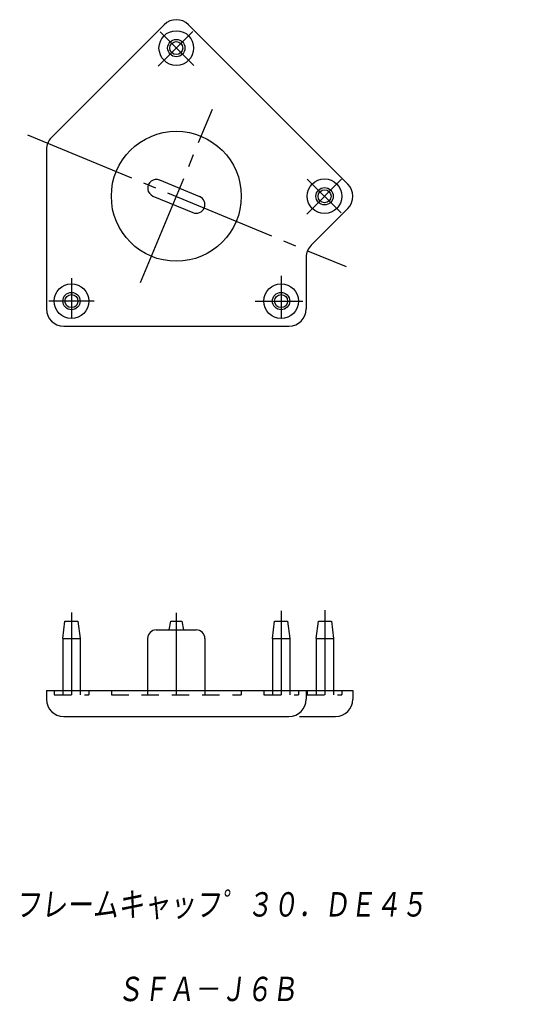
# Model space of a CAD drawing. Extents: x -19 to 39, y -43 to 70.
import ezdxf

# ---------------------------------------------------------------- set-up
doc = ezdxf.new("R2010")
doc.units = 0
doc.linetypes.add('CENTER', pattern=[17.5, 13, -1.5, 1.5, -1.5])
doc.linetypes.add('DASHED', pattern=[3.5, 2, -1.5])
doc.layers.get('0').update_dxf_attribs({"linetype": 'CONTINUOUS'})
doc.styles.get("Standard").update_dxf_attribs({"font": 'txt', "bigfont": 'BIGFONT'})

msp = doc.modelspace()

# ---------------------------------------------------------------- linework, layer by layer
at = {"color": 7, "linetype": 'CONTINUOUS'}
for p, q in [((-15.24, 56.85), (-2.24, 69.85)), ((0.59, 69.85), (18.97, 51.46)), ((-15.82, 55.43), (-15.82, 37.05)), ((-2.75, 51.93), (1.87, 50.01)), ((-3.52, 50.08), (1.1, 48.17)), ((14.76, 44.42), (18.97, 48.63)), ((14.18, 43), (14.18, 37.05)), ((-13.82, 35.05), (12.18, 35.05)), ((-13.92, -1), (-13.67, 1)), ((-13.67, 1), (-12.17, 1)), ((-12.17, 1), (-11.92, -1)), ((-3.13, 0), (1.48, 0)), ((-1.65, 0), (-1.47, 1)), ((-1.47, 1), (-0.18, 1)), ((-0.18, 1), (0, 0)), ((10.28, -1), (10.53, 1)), ((10.53, 1), (12.03, 1)), ((12.03, 1), (12.28, -1)), ((15.33, -1), (15.58, 1)), ((15.58, 1), (17.08, 1)), ((17.08, 1), (17.33, -1)), ((-13.92, -1), (-13.92, -7)), ((-13.92, -1), (-11.92, -1)), ((-11.92, -1), (-11.92, -7)), ((-4.13, -1), (-4.13, -7)), ((2.48, -1), (2.48, -7)), ((10.28, -1), (12.28, -1)), ((10.28, -1), (10.28, -7)), ((12.28, -1), (12.28, -7)), ((15.33, -1), (15.33, -7)), ((15.33, -1), (17.33, -1)), ((17.33, -1), (17.33, -7)), ((-15.82, -7), (14.18, -7)), ((-15.82, -7), (-15.82, -8)), ((14.18, -7), (14.18, -8)), ((14.24, -7), (19.56, -7)), ((19.56, -7), (19.56, -8)), ((-13.82, -10), (12.18, -10)), ((13.38, -10), (17.56, -10))]:
    msp.add_line(p, q, dxfattribs=at)
at = {"color": 7, "linetype": 'CENTER'}
for p, q in [((-2.93, 65.05), (1.07, 69.06)), ((1.19, 65.14), (-2.69, 69.02)), ((-4.94, 40.1), (3.34, 60.1)), ((-18, 57.16), (18.78, 41.93)), ((14.23, 47.99), (18.26, 52.02)), ((14.29, 52.04), (18.19, 48.14)), ((-12.92, 40.6), (-12.92, 35.95)), ((11.28, 40.86), (11.28, 35.95)), ((-10.29, 37.95), (-15.52, 37.95)), ((8.28, 37.95), (13.77, 37.95)), ((-12.92, 2.02), (-12.92, -7.5)), ((-0.82, 1.97), (-0.82, -7.5)), ((11.28, 2.22), (11.28, -7.5)), ((16.33, 2.27), (16.33, -7.5))]:
    msp.add_line(p, q, dxfattribs=at)
at = {"color": 7, "linetype": 'DASHED'}
for p, q in [((-14.92, -7), (-14.92, -7.5)), ((-14.92, -7.5), (-10.92, -7.5)), ((-13.92, -7), (-13.92, -7.5)), ((-11.92, -7), (-11.92, -7.5)), ((-10.92, -7), (-10.92, -7.5)), ((-8.32, -7), (-8.32, -7.5)), ((-8.32, -7.5), (6.68, -7.5)), ((-4.13, -7), (-4.13, -7.5)), ((2.48, -7), (2.48, -7.5)), ((6.68, -7), (6.68, -7.5)), ((9.28, -7), (9.28, -7.5)), ((9.28, -7.5), (13.28, -7.5)), ((10.28, -7), (10.28, -7.5)), ((12.28, -7), (12.28, -7.5)), ((13.28, -7), (13.28, -7.5)), ((14.29, -7), (14.29, -7.5)), ((14.29, -7.5), (18.29, -7.5)), ((15.33, -7), (15.33, -7.5)), ((17.33, -7), (17.33, -7.5)), ((18.29, -7), (18.29, -7.5))]:
    msp.add_line(p, q, dxfattribs=at)
at = {"color": 7, "linetype": 'CONTINUOUS'}
for centre, radius in [((-0.82, 67.16), 2), ((-0.82, 67.16), 1), ((-0.82, 67.16), 0.75), ((-0.82, 50.05), 7.5), ((16.29, 50.05), 2), ((16.29, 50.05), 1), ((16.29, 50.05), 0.75), ((-12.92, 37.95), 2), ((11.28, 37.95), 2), ((-12.92, 37.95), 1), ((-12.92, 37.95), 0.75), ((11.28, 37.95), 1), ((11.28, 37.95), 0.75)]:
    msp.add_circle(centre, radius, dxfattribs=at)
for centre, radius, start, end in [((-0.82, 68.43), 2, 45, 135), ((-13.82, 55.43), 2, 135, 180), ((-3.13, 51), 1, 67.5, 247.5), ((17.56, 50.05), 2, 315, 45), ((1.48, 49.09), 1, 247.5, 67.5), ((16.17, 43), 2, 135, 180), ((-13.82, 37.05), 2, 180, 270), ((12.18, 37.05), 2, 270, 0), ((1.48, -1), 1, 0, 90), ((-3.13, -1), 1, 90, 180), ((-13.82, -8), 2, 180, 270), ((12.18, -8), 2, 270, 0), ((17.56, -8), 2, 270, 0)]:
    msp.add_arc(centre, radius, start, end, dxfattribs=at)
msp.add_point((-0.82, 50.05), dxfattribs=at)

# ---------------------------------------------------------------- texts
at = {"color": 7, "linetype": 'CONTINUOUS', "oblique": 7}
for s, width, p in [('フレームキャッフ゜３０．ＤＥ４５', 0.842895, (-19.43, -33.39)), ('ＳＦＡ－Ｊ６Ｂ', 0.844538, (-7.69, -43.15))]:
    msp.add_text(s, height=3.2, dxfattribs=dict(at, width=width)).set_placement(p)

doc.saveas('drawing.dxf')
